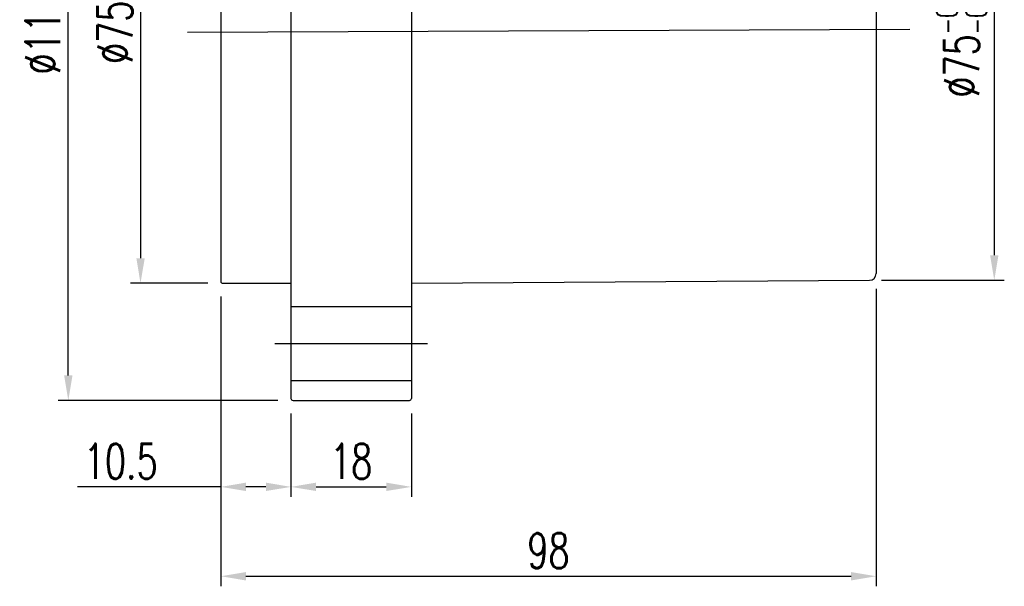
# Model space of a CAD drawing. Extents: x -345 to 906, y -14 to 705.
# Tile 2 of 47: x -208 to -61, y -14 to 71. Entities that reach past the tile are written whole.
import ezdxf
from ezdxf.lldxf.tags import DXFTag

# ---------------------------------------------------------------- set-up
doc = ezdxf.new("R2010")
doc.units = 0
doc.header["$LTSCALE"] = 2
doc.header["$MEASUREMENT"] = 0
for name, color, linetype in [('CHA', 7, 'Continuous'), ('CL', 1, 'CENTER'), ('HID', 2, 'DASHED'), ('OUT', 3, 'Continuous')]:
    doc.layers.add(name, color=color, linetype=linetype)
doc.styles.add('DIM-7', font='SIMPLEX.shx', dxfattribs={"width": 0.7, "bigfont": 'chineset.shx'})
tags = doc.linetypes.add('CENTER', pattern=[2, 1.25, -0.25, 0.25, -0.25]).pattern_tags.tags
tags[10:11] = [DXFTag(74, 4), DXFTag(75, 0), DXFTag(340, '0'), DXFTag(46, 0.0), DXFTag(50, 0.0), DXFTag(44, 0.0), DXFTag(45, 0.0)]
tags[8:9] = [DXFTag(74, 4), DXFTag(75, 0), DXFTag(340, '0'), DXFTag(46, 0.0), DXFTag(50, 0.0), DXFTag(44, 0.0), DXFTag(45, 0.0)]
tags[6:7] = [DXFTag(74, 4), DXFTag(75, 0), DXFTag(340, '0'), DXFTag(46, 0.0), DXFTag(50, 0.0), DXFTag(44, 0.0), DXFTag(45, 0.0)]
tags[4:5] = [DXFTag(74, 4), DXFTag(75, 0), DXFTag(340, '0'), DXFTag(46, 0.0), DXFTag(50, 0.0), DXFTag(44, 0.0), DXFTag(45, 0.0)]
tags = doc.linetypes.add('DASHED', pattern=[0.75, 0.5, -0.25]).pattern_tags.tags
tags[6:7] = [DXFTag(74, 4), DXFTag(75, 0), DXFTag(340, '0'), DXFTag(46, 0.0), DXFTag(50, 0.0), DXFTag(44, 0.0), DXFTag(45, 0.0)]
tags[4:5] = [DXFTag(74, 4), DXFTag(75, 0), DXFTag(340, '0'), DXFTag(46, 0.0), DXFTag(50, 0.0), DXFTag(44, 0.0), DXFTag(45, 0.0)]
doc.dimstyles.new('CNS', dxfattribs={"dimtxt": 3.5, "dimasz": 2.5, "dimexe": 1, "dimexo": 1.5, "dimgap": 0.09, "dimtad": 0, "dimdsep": 46, "dimtxsty": 'DIM-7', "dimcen": 0.09, "dimclrd": 1, "dimclre": 1, "dimclrt": 4, "dimadec": 0, "dimazin": 0, "dimtfac": 1, "dimtix": 1, "dimtmove": 2, "dimatfit": 3, "dimfxl": 1, "dimtvp": 0.971429, "dimtolj": 1, "dimarcsym": 0})

# ---------------------------------------------------------------- blocks, each defined once
blk = doc.blocks.new('*D7')
at = {"layer": 'CHA', "lineweight": -2, "transparency": 16777216}
for p, q in [((-178.33, 29.69), (-178.33, -0.27)), ((-167.83, 12.19), (-167.83, -0.27)), ((-178.33, 1.23), (-199.74, 1.23)), ((-171.58, 1.23), (-174.58, 1.23))]:
    blk.add_line(p, q, dxfattribs=at)
at = {"layer": 'CHA', "transparency": 16777216}
for points in [[(-174.58, 1.86), (-174.58, 0.61), (-178.33, 1.23)], [(-171.58, 1.86), (-171.58, 0.61), (-167.83, 1.23)]]:
    blk.add_solid(points, dxfattribs=at)
at = {"layer": 'DEFPOINTS', "color": 0, "transparency": 16777216}
for p in [(-178.33, 31.94), (-167.83, 14.44), (-167.83, 1.23)]:
    blk.add_point(p, dxfattribs=at)
at = {"layer": 'CHA', "transparency": 16777216, "insert": (-193.29, 5.06), "char_height": 5.25, "attachment_point": 5, "style": 'DIM-7'}
blk.add_mtext('\\A1;10.5', dxfattribs=at)
blk = doc.blocks.new('*D8')
at = {"layer": 'CHA', "lineweight": -2, "transparency": 16777216}
for p, q in [((-167.83, 12.19), (-167.83, -0.27)), ((-149.83, 12.19), (-149.83, -0.27)), ((-164.08, 1.23), (-153.58, 1.23))]:
    blk.add_line(p, q, dxfattribs=at)
at = {"layer": 'CHA', "transparency": 16777216}
for points in [[(-164.08, 1.86), (-164.08, 0.61), (-167.83, 1.23)], [(-153.58, 1.86), (-153.58, 0.61), (-149.83, 1.23)]]:
    blk.add_solid(points, dxfattribs=at)
at = {"layer": 'DEFPOINTS', "color": 0, "transparency": 16777216}
for p in [(-167.83, 14.44), (-149.83, 14.44), (-149.83, 1.23)]:
    blk.add_point(p, dxfattribs=at)
at = {"layer": 'CHA', "transparency": 16777216, "insert": (-158.83, 5.06), "char_height": 5.25, "attachment_point": 5, "style": 'DIM-7'}
blk.add_mtext('\\A1;18', dxfattribs=at)
blk = doc.blocks.new('*D9')
at = {"layer": 'CHA', "lineweight": -2, "transparency": 16777216}
for p, q in [((-178.33, 29.69), (-178.33, -13.62)), ((-80.33, 30.84), (-80.33, -13.62)), ((-174.58, -12.12), (-84.08, -12.12))]:
    blk.add_line(p, q, dxfattribs=at)
at = {"layer": 'CHA', "transparency": 16777216}
for points in [[(-174.58, -11.5), (-174.58, -12.75), (-178.33, -12.12)], [(-84.08, -11.5), (-84.08, -12.75), (-80.33, -12.12)]]:
    blk.add_solid(points, dxfattribs=at)
at = {"layer": 'DEFPOINTS', "color": 0, "transparency": 16777216}
for p in [(-80.33, 33.09), (-178.33, 31.94), (-80.33, -12.12)]:
    blk.add_point(p, dxfattribs=at)
at = {"layer": 'CHA', "transparency": 16777216, "insert": (-129.33, -8.3), "char_height": 5.25, "attachment_point": 5, "style": 'DIM-7'}
blk.add_mtext('\\A1;98', dxfattribs=at)
blk = doc.blocks.new('*D5')
at = {"layer": 'CHA', "lineweight": -2, "transparency": 16777216}
for p, q in [((-180.28, 106.64), (-191.83, 106.64)), ((-190.33, 102.89), (-190.33, 35.39)), ((-180.28, 31.64), (-191.83, 31.64))]:
    blk.add_line(p, q, dxfattribs=at)
at = {"layer": 'CHA', "transparency": 16777216}
for points in [[(-190.95, 102.89), (-189.7, 102.89), (-190.33, 106.64)], [(-190.95, 35.39), (-189.7, 35.39), (-190.33, 31.64)]]:
    blk.add_solid(points, dxfattribs=at)
at = {"layer": 'DEFPOINTS', "color": 0, "transparency": 16777216}
for p in [(-178.03, 106.64), (-190.33, 31.64), (-178.03, 31.64)]:
    blk.add_point(p, dxfattribs=at)
at = {"layer": 'CHA', "transparency": 16777216, "insert": (-194.15, 69.14), "char_height": 5.25, "attachment_point": 5, "rotation": 90, "style": 'DIM-7'}
blk.add_mtext('\\A1;%%C75', dxfattribs=at)
blk = doc.blocks.new('*D6')
at = {"layer": 'CHA', "lineweight": -2, "transparency": 16777216}
for p, q in [((-79.53, 107.09), (-61.17, 107.09)), ((-62.67, 103.34), (-62.67, 35.84)), ((-79.53, 32.09), (-61.17, 32.09))]:
    blk.add_line(p, q, dxfattribs=at)
at = {"layer": 'CHA', "transparency": 16777216}
for points in [[(-63.29, 103.34), (-62.04, 103.34), (-62.67, 107.09)], [(-63.29, 35.84), (-62.04, 35.84), (-62.67, 32.09)]]:
    blk.add_solid(points, dxfattribs=at)
at = {"layer": 'DEFPOINTS', "color": 0, "transparency": 16777216}
for p in [(-81.78, 107.09), (-81.78, 32.09), (-62.67, 32.09)]:
    blk.add_point(p, dxfattribs=at)
at = {"layer": 'CHA', "transparency": 16777216, "insert": (-67.54, 69.59), "char_height": 5.25, "attachment_point": 5, "rotation": 90, "style": 'DIM-7'}
blk.add_mtext('\\A1;%%C75{\\H3.15;\\S-0.01^ -0.029;}', dxfattribs=at)
blk = doc.blocks.new('*D15')
at = {"layer": 'CHA', "lineweight": -2, "transparency": 16777216}
for p, q in [((-169.78, 124.14), (-202.63, 124.14)), ((-201.13, 17.89), (-201.13, 120.39)), ((-169.78, 14.14), (-202.63, 14.14))]:
    blk.add_line(p, q, dxfattribs=at)
at = {"layer": 'CHA', "transparency": 16777216}
for points in [[(-201.75, 120.39), (-200.5, 120.39), (-201.13, 124.14)], [(-201.75, 17.89), (-200.5, 17.89), (-201.13, 14.14)]]:
    blk.add_solid(points, dxfattribs=at)
at = {"layer": 'DEFPOINTS', "color": 0, "transparency": 16777216}
for p in [(-201.13, 124.14), (-167.53, 124.14), (-167.53, 14.14)]:
    blk.add_point(p, dxfattribs=at)
at = {"layer": 'CHA', "transparency": 16777216, "insert": (-204.95, 69.14), "char_height": 5.25, "attachment_point": 5, "rotation": 90, "style": 'DIM-7'}
blk.add_mtext('\\A1;%%C110', dxfattribs=at)

msp = doc.modelspace()

# ---------------------------------------------------------------- linework, layer by layer
at = {"layer": 'CL', "color": 0, "ltscale": 3}
for p, q in [((-183.328, 69.143), (-75.277, 69.592)), ((-170.241, 22.643), (-147.416, 22.643))]:
    msp.add_line(p, q, dxfattribs=at)
at = {"layer": 'HID', "color": 0, "ltscale": 2.154286}
for p, q in [((-149.828, 28.143), (-167.828, 28.143)), ((-167.828, 17.143), (-149.828, 17.143))]:
    msp.add_line(p, q, dxfattribs=at)
at = {"layer": 'OUT', "color": 0}
for p, q in [((-167.828, 123.843), (-167.828, 14.443)), ((-149.828, 123.843), (-149.828, 14.443)), ((-178.328, 106.343), (-178.328, 31.943)), ((-80.328, 106.087), (-80.328, 33.087)), ((-178.028, 31.643), (-167.828, 31.643)), ((-149.828, 31.643), (-81.322, 32.087)), ((-167.528, 14.143), (-150.128, 14.143))]:
    msp.add_line(p, q, dxfattribs=at)
for centre, radius, start, end in [((-81.328, 33.087), 1, 270.37178, 0), ((-178.028, 31.943), 0.3, 180, 270), ((-167.528, 14.443), 0.3, 180, 270), ((-150.128, 14.443), 0.3, 270, 0)]:
    msp.add_arc(centre, radius, start, end, dxfattribs=at)

# ---------------------------------------------------------------- dimensions: what is measured, and where the dimension line sits
at = {"layer": 'CHA', "color": 0}
for base, p1, p2, override, picture, middle in [((-201.126, 124.143), (-167.528, 14.143), (-167.528, 124.143), {"dimscale": 1.5, "dimgap": 0.8, "dimtad": 1, "dimclrd": 256, "dimclre": 256, "dimclrt": 256, "dimtix": 0, "dimtmove": 0}, '*D15', (-204.951, 69.143)), ((-190.329, 31.643), (-178.028, 106.643), (-178.028, 31.643), {"dimscale": 1.5, "dimgap": 0.8, "dimtad": 1, "dimclrd": 256, "dimclre": 256, "dimclrt": 256, "dimtix": 0, "dimtmove": 0}, '*D5', (-194.154, 69.143)), ((-62.666, 32.092), (-81.777, 107.092), (-81.777, 32.092), {"dimscale": 1.5, "dimgap": 0.8, "dimtad": 1, "dimclrd": 256, "dimclre": 256, "dimclrt": 256, "dimtol": 1, "dimlim": 0, "dimtp": -0.01, "dimtm": 0.029, "dimtfac": 0.6, "dimtdec": 3, "dimtix": 0, "dimtmove": 0}, '*D6', (-67.541, 69.592))]:
    dim = msp.add_linear_dim(base=base, p1=p1, p2=p2, angle=90, text='%%C<>', dimstyle='CNS', override=override, dxfattribs=at)
    dim.commit()
    dim.dimension.update_dxf_attribs({"geometry": picture, "text_midpoint": middle})
for base, p1, p2, picture, middle in [((-80.328, -12.121), (-178.328, 31.943), (-80.328, 33.087), '*D9', (-129.328, -8.296)), ((-149.828, 1.23), (-167.828, 14.443), (-149.828, 14.443), '*D8', (-158.828, 5.055))]:
    dim = msp.add_linear_dim(base=base, p1=p1, p2=p2, dimstyle='CNS', override={"dimscale": 1.5, "dimgap": 0.8, "dimtad": 1, "dimclrd": 256, "dimclre": 256, "dimclrt": 256, "dimtix": 0, "dimtmove": 0}, dxfattribs=at)
    dim.commit()
    dim.dimension.update_dxf_attribs({"geometry": picture, "text_midpoint": middle})
dim = msp.add_linear_dim(base=(-167.828, 1.23), p1=(-178.328, 31.943), p2=(-167.828, 14.443), dimstyle='CNS', override={"dimscale": 1.5, "dimgap": 0.8, "dimtad": 1, "dimclrd": 256, "dimclre": 256, "dimclrt": 256, "dimtix": 0, "dimtmove": 0}, dxfattribs=at)
dim.commit()
dim.dimension.update_dxf_attribs({"geometry": '*D7', "text_midpoint": (-193.291, 1.23), "dimtype": 160})

doc.saveas('drawing.dxf')
